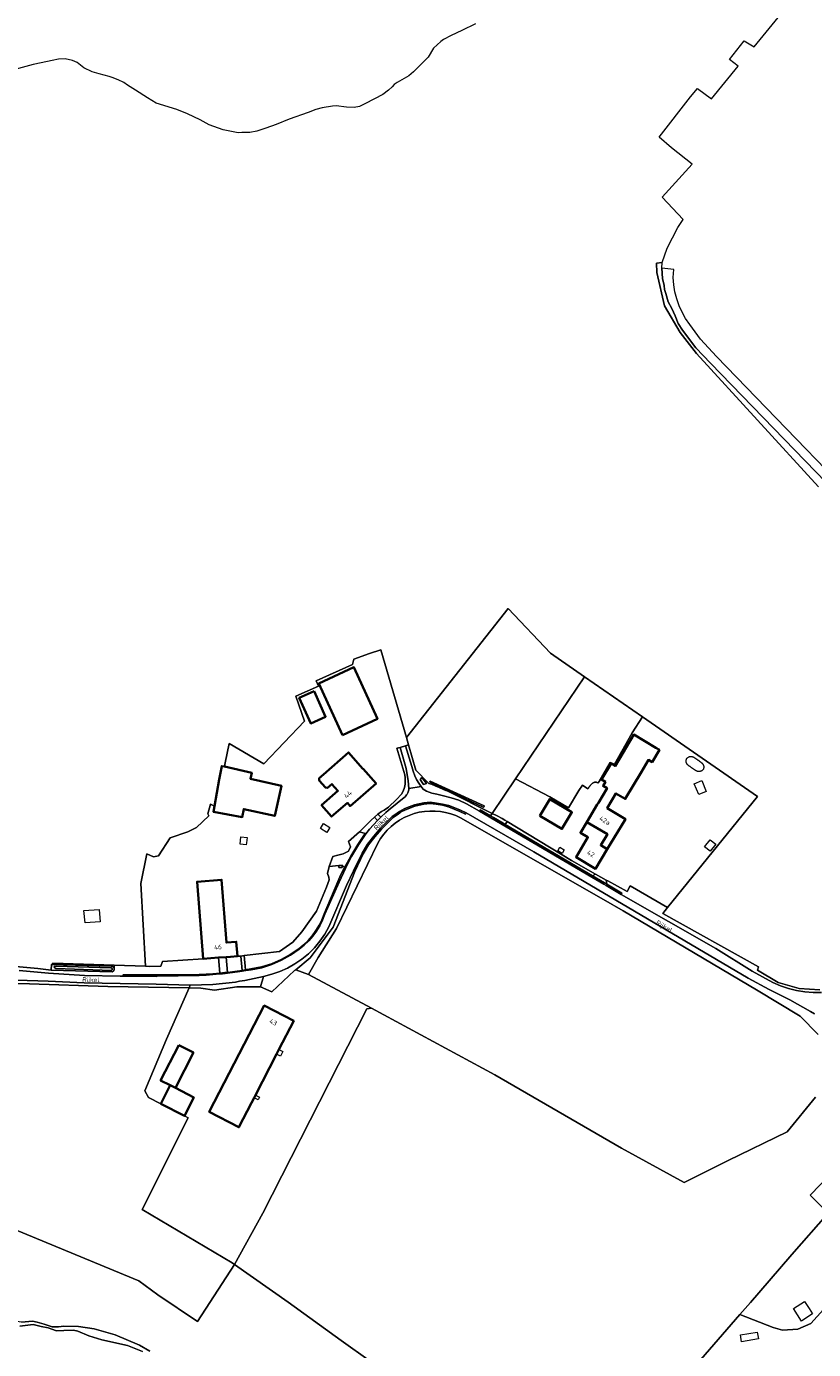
# Model space of a CAD drawing. Extents: x 197309 to 200393, y 360256 to 364259.
# Tile 30 of 39: x 198667 to 198965, y 363231 to 363732. Entities that reach past the tile are written whole.
import ezdxf
from ezdxf.enums import TextEntityAlignment as Align

# ---------------------------------------------------------------- set-up
doc = ezdxf.new("R2010")
doc.units = 0
for name, color, linetype, lineweight in [('B-SB-GR-BOS_LOOF-GV', 252, 'Continuous', 13), ('B-SB-GR-BOUWLAND-GV', 252, 'Continuous', 13), ('B-SB-GR-FRUITTEELT-GV', 252, 'Continuous', 13), ('B-SB-GR-GRAS-GV', 252, 'Continuous', 13), ('B-SB-GR-STRUIK-GV', 252, 'Continuous', 13), ('B-SB-GW-TALUD_KRUIN-G', 252, 'Continuous', 18), ('B-SB-OG-BEBOUWING-G', 10, 'Continuous', 35), ('B-SB-OG-BEBOUWING_HUISNUMMER-T18', 10, 'Continuous', 18), ('B-SB-OG-TERREIN_ERF-GV', 252, 'Continuous', 18), ('B-SB-OG-TOPOGRAFIE-T18', 252, 'Continuous', 18), ('B-SB-OG-WATER-GV', 252, 'Continuous', 18), ('B-SB-OG-WATER_GREPPEL-GV', 252, 'Continuous', 18), ('B-SB-OG-WATER_SLOOT-GV', 252, 'Continuous', 18), ('B-SB-OG-WEG-GV', 252, 'Continuous', 18), ('B-SB-VH-VERHARDING_ASFALT-GV', 252, 'Continuous', 18), ('B-SB-VH-VERHARDING_BETONSTRAATSTEEN-GV', 252, 'Continuous', 18), ('B-SB-VH-VERHARDING_FUNDERING_ZAND-GV', 252, 'Continuous', 18), ('B-SB-VH-VERHARDING_HALFVERHARDING_GRIND-GV', 252, 'Continuous', 18), ('B-SB-VH-VERHARDING_SIERBESTRATING-GV', 252, 'Continuous', 18)]:
    doc.layers.add(name, color=color, linetype=linetype, lineweight=lineweight)
doc.styles.add('NLCS-ISO-M1000-T18', font='NLCS-ISO.ttf', dxfattribs={"height": 1.8})

msp = doc.modelspace()

# ---------------------------------------------------------------- linework, layer by layer
at = {"layer": 'B-SB-GR-BOS_LOOF-GV', "flags": 128}
for points in [[(198966.233, 363326.832), (198955.49, 363313.686), (198933.131, 363302.784), (198916.476, 363294.496), (198892.682, 363307.45), (198844.758, 363335.2), (198797.919, 363360.501), (198796.171, 363360.25), (198756.842, 363282.776), (198746.113, 363263.394), (198766.437, 363249.124), (198786.509, 363234.613), (198808.457, 363218.861)], [(198919.414, 363223.617), (198937.541, 363244.456), (198941.512, 363249.021), (198952.556, 363261.717), (198957.258, 363267.123), (198970.957, 363282.871), (198964.222, 363289.623), (198987.105, 363313.423)]]:
    msp.add_lwpolyline(points, dxfattribs=at)
at = {"layer": 'B-SB-GR-BOUWLAND-GV', "flags": 128}
for points in [[(198967.293, 363558.044), (198921.11, 363608.632), (198914.872, 363616.478), (198908.975, 363626.653), (198906.069, 363639.275), (198905.978, 363642.817), (198908.067, 363643.089), (198910.013, 363648.45), (198914.099, 363656.284), (198916.071, 363659.326), (198908.058, 363667.781), (198919.449, 363680.304), (198911.699, 363686.495), (198906.955, 363690.57), (198918.84, 363705.886), (198921.46, 363708.951), (198926.8, 363705.019), (198936.903, 363717.413), (198933.585, 363719.996), (198939.228, 363727.079), (198942.923, 363724.797), (198966.184, 363753.33)], [(198837.418, 363733.467), (198832.184, 363730.982), (198828.099, 363729.076), (198825.298, 363727.576), (198824.276, 363726.767), (198821.518, 363724.305), (198819.489, 363720.836), (198813.932, 363715.238), (198812.143, 363713.824), (198807.689, 363711.296), (198806.61, 363710.499), (198805.774, 363709.673), (198804.415, 363708.322), (198802.257, 363706.727), (198795.689, 363703.245), (198793.379, 363702.191), (198791.39, 363701.777), (198788.478, 363701.903), (198784.596, 363702.419), (198783.231, 363702.332), (198779.308, 363701.713), (198776.858, 363701.045), (198773.926, 363699.941), (198766.843, 363697.32), (198761.891, 363695.282), (198757.985, 363694.014), (198754.492, 363692.853), (198751.874, 363692.327), (198748.819, 363692.285), (198747.454, 363692.198), (198741.765, 363693.326), (198736.532, 363695.202), (198733.084, 363697.053), (198728.307, 363699.399), (198724.276, 363701.01), (198716.364, 363703.415), (198713.058, 363705.434), (198708.528, 363708.306), (198705.492, 363710.263), (198704.194, 363711.277), (198701.997, 363712.243), (198699.698, 363713.128), (198698.633, 363713.499), (198694.754, 363714.569), (198692.13, 363715.308), (198688.942, 363716.759), (198687.705, 363717.766), (198686.482, 363718.895), (198684.655, 363719.602), (198681.868, 363720.267), (198679.448, 363720.119), (198676.952, 363719.58), (198672.845, 363718.705), (198669.807, 363718.014), (198659.216, 363715.157)], [(198621.293, 363380.034), (198671.53, 363375.53), (198676.665, 363374.957), (198676.792, 363377.109), (198677.195, 363377.605), (198700.492, 363376.815), (198712.377, 363376.412), (198710.572, 363407.681), (198712.815, 363419.013), (198715.374, 363417.885), (198717.269, 363418.28), (198721.718, 363425), (198728.391, 363427.321), (198731.727, 363428.917), (198736.358, 363433.422), (198736.004, 363434.104), (198736.973, 363437.808), (198738.479, 363437.05), (198740.315, 363447.201), (198741.226, 363452.241), (198742.243, 363452.016), (198742.518, 363453.491), (198744.004, 363460.751), (198757.169, 363453.072), (198772.633, 363469.242), (198769.297, 363478.671), (198777.934, 363482.532), (198777.053, 363484.479), (198790.759, 363490.762), (198791.288, 363492.747), (198797.25, 363494.832), (198801.533, 363496.325), (198811.186, 363463.065), (198849.808, 363511.919), (198865.762, 363495.071), (198878.726, 363486.033), (198900.642, 363470.877), (198944.253, 363440.718), (198910.164, 363398.618), (198908.339, 363396.364), (198944.662, 363376.114), (198944.195, 363374.94), (198952.109, 363370.212), (198960.009, 363367.942), (198967.818, 363367.397)], [(198967.18, 363350.542), (198960.424, 363357.466), (198943.785, 363367.408), (198893.369, 363397.448), (198885.908, 363401.737), (198831.703, 363432.606), (198829.877, 363433.454), (198827.985, 363434.142), (198826.041, 363434.665), (198824.06, 363435.019), (198822.055, 363435.202), (198820.042, 363435.211), (198818.035, 363435.048), (198816.05, 363434.712), (198814.102, 363434.208), (198812.203, 363433.538), (198810.37, 363432.707), (198808.614, 363431.721), (198806.95, 363430.589), (198805.389, 363429.318), (198803.943, 363427.917), (198802.623, 363426.397), (198801.438, 363424.769), (198800.398, 363423.046), (198784.738, 363390.676), (198777.748, 363379.714), (198774.127, 363373.228), (198797.919, 363360.501), (198844.758, 363335.2), (198892.682, 363307.45), (198916.476, 363294.496), (198933.131, 363302.784), (198955.49, 363313.686), (198966.233, 363326.832)], [(198969.259, 363246.264), (198964.405, 363240.981), (198959.559, 363238.889), (198953.722, 363238.448), (198950.198, 363239.549), (198937.541, 363244.456), (198919.414, 363223.617), (198917.507, 363225.276), (198895.448, 363199.333), (198895.448, 363196.066), (198895.35, 363189.547), (198899.645, 363183.93), (198890.295, 363173.318), (198879.579, 363162.073), (198889.728, 363146.257), (198903.349, 363128.144), (198917.126, 363109.022), (198935.992, 363078.578), (198944.618, 363064.846), (198955.68, 363048.27), (198973.37, 363022.516)]]:
    msp.add_lwpolyline(points, dxfattribs=at)
for points in [[(198689.021, 363397.493), (198694.858, 363397.884), (198695.168, 363393.255), (198689.467, 363392.873)], [(198944.552, 363235.185), (198938.202, 363234.092), (198937.755, 363236.692), (198944.105, 363237.785)]]:
    msp.add_lwpolyline(points, close=True, dxfattribs=at)
at = {"layer": 'B-SB-GR-FRUITTEELT-GV', "flags": 128}
msp.add_lwpolyline([(198876.526, 363443.004), (198877.977, 363445.039), (198879.989, 363443.622), (198880.079, 363443.769), (198880.169, 363443.915), (198880.259, 363444.061), (198880.352, 363444.205), (198880.445, 363444.348), (198880.542, 363444.49), (198880.64, 363444.63), (198880.773, 363444.807), (198880.848, 363444.901), (198880.957, 363445.032), (198881.071, 363445.16), (198881.189, 363445.283), (198881.313, 363445.402), (198881.442, 363445.516), (198881.577, 363445.624), (198881.768, 363445.759), (198881.867, 363445.821), (198882.022, 363445.908), (198882.181, 363445.985), (198882.345, 363446.048), (198882.511, 363446.097), (198882.678, 363446.128), (198882.87, 363446.14), (198883.013, 363446.13), (198883.179, 363446.102), (198883.344, 363446.058), (198883.509, 363446.004), (198883.737, 363445.934), (198883.837, 363445.875), (198884.193, 363446.37), (198888.369, 363453.59), (198890.001, 363452.956), (198896.722, 363464.844), (198900.642, 363470.877), (198878.726, 363486.033), (198852.539, 363447.378), (198865.577, 363440.637), (198872.656, 363436.39)], close=True, dxfattribs=at)
at = {"layer": 'B-SB-GR-GRAS-GV', "flags": 128}
for points in [[(198811.186, 363463.065), (198812.008, 363460.233), (198814.764, 363450.736), (198819.755, 363445.65), (198820.685, 363445.371), (198822.132, 363444.768), (198823.563, 363444.13), (198824.978, 363443.457), (198825.537, 363443.242), (198826.094, 363443.024), (198826.651, 363442.804), (198843.671, 363434.287), (198852.539, 363447.378), (198878.726, 363486.033), (198865.762, 363495.071), (198849.808, 363511.919)], [(198840.314, 363436.72), (198819.949, 363446.216), (198820.233, 363446.507), (198840.641, 363437.157), (198840.641, 363436.898)], [(198676.792, 363377.109), (198699.398, 363376.42), (198699.411, 363376.419), (198699.495, 363376.413), (198699.592, 363376.398), (198699.687, 363376.374), (198699.779, 363376.342), (198699.868, 363376.302), (198699.953, 363376.254), (198700.034, 363376.199), (198700.11, 363376.137), (198700.179, 363376.069), (198700.243, 363375.994), (198700.299, 363375.915), (198700.349, 363375.83), (198700.39, 363375.742), (198700.424, 363375.65), (198700.45, 363375.556), (198700.492, 363376.815), (198677.195, 363377.605)]]:
    msp.add_lwpolyline(points, close=True, dxfattribs=at)
for points in [[(198660.04, 363277.801), (198709.844, 363257.204), (198717.019, 363251.906), (198732.083, 363241.838), (198746.113, 363263.394), (198745.145, 363263.973), (198711.059, 363284.2), (198728.547, 363318.939), (198727.104, 363319.68), (198718.143, 363324.281), (198713.487, 363326.618), (198712.043, 363329.142), (198720.289, 363348.7), (198728.926, 363368.17), (198698.105, 363368.684), (198668.399, 363369.753), (198661.373, 363369.845)], [(198808.457, 363218.861), (198786.509, 363234.613), (198766.437, 363249.124), (198746.113, 363263.394), (198732.083, 363241.838), (198717.019, 363251.906), (198709.844, 363257.204), (198660.04, 363277.801)], [(198665.339, 363241.541), (198669.531, 363241.843), (198671.311, 363241.51), (198674.018, 363240.747), (198677.022, 363239.755), (198679.36, 363239.749), (198681.399, 363239.971), (198686.915, 363239.928), (198692.937, 363239.038), (198700.819, 363236.767), (198710.032, 363232.872), (198713.952, 363230.538)]]:
    msp.add_lwpolyline(points, dxfattribs=at)
at = {"layer": 'B-SB-GR-STRUIK-GV', "flags": 128}
for points in [[(198664.779, 363240.061), (198669.802, 363240.642), (198672.772, 363239.9), (198675.478, 363239.362), (198678.574, 363238.202), (198681.357, 363238.346), (198685.064, 363238.5), (198686.695, 363238.142), (198690.876, 363236.397), (198695.831, 363234.853), (198705.552, 363232.651), (198711.174, 363230.397)], [(198713.952, 363230.538), (198710.032, 363232.872), (198700.819, 363236.767), (198692.937, 363239.038), (198686.915, 363239.928), (198681.399, 363239.971), (198679.36, 363239.749), (198677.022, 363239.755), (198674.018, 363240.747), (198671.311, 363241.51), (198669.531, 363241.843), (198665.339, 363241.541)]]:
    msp.add_lwpolyline(points, dxfattribs=at)
at = {"layer": 'B-SB-GW-TALUD_KRUIN-G', "flags": 128}
msp.add_lwpolyline([(198713.952, 363230.538), (198710.032, 363232.872), (198700.819, 363236.767), (198692.937, 363239.038), (198686.915, 363239.928), (198681.399, 363239.971), (198679.36, 363239.749), (198677.022, 363239.755), (198674.018, 363240.747), (198671.311, 363241.51), (198669.531, 363241.843), (198665.339, 363241.541), (198662.646, 363241.847), (198659.954, 363242.738), (198656.113, 363245.514), (198653.227, 363248.116), (198652.251, 363248.917), (198651.32, 363249.309), (198649.777, 363249.291)], dxfattribs=at)
at = {"layer": 'B-SB-OG-BEBOUWING-G', "flags": 128}
for points in [[(198786.954, 363463.925), (198800.234, 363470.104), (198791.295, 363489.693), (198778.009, 363483.512)], [(198776.222, 363480.624), (198770.587, 363478.088), (198774.949, 363468.395), (198780.584, 363470.931)], [(198879.504, 363430.953), (198887.343, 363426.383), (198884.843, 363422.262), (198887.315, 363420.719), (198894.202, 363432.164), (198887.303, 363436.308), (198890.609, 363441.858), (198894.112, 363439.78), (198900.283, 363450.048), (198902.888, 363454.572), (198904.281, 363453.735), (198907.067, 363458.371), (198905.758, 363459.158), (198897.334, 363464.156), (198890.27, 363452.249), (198888.735, 363453.16), (198885.144, 363447.106), (198886.627, 363446.226), (198885.747, 363444.742), (198887.231, 363443.862), (198883.936, 363438.33), (198883.524, 363437.644)], [(198779.784, 363449.017), (198778.171, 363447.602), (198778.171, 363446.744), (198780.49, 363444.099), (198781.341, 363443.987), (198782.955, 363445.402), (198785.234, 363442.803), (198779.073, 363437.415), (198782.874, 363433.069), (198788.854, 363438.26), (198789.89, 363437.066), (198799.723, 363445.596), (198794.788, 363451.206), (198794.705, 363451.134), (198789.251, 363457.388)], [(198742.243, 363452.016), (198741.226, 363452.241), (198740.315, 363447.201), (198738.479, 363437.05), (198738.094, 363434.919), (198749.027, 363432.931), (198749.578, 363435.962), (198761.32, 363433.36), (198763.857, 363444.805), (198752.12, 363447.405), (198752.631, 363449.714)], [(198861.748, 363433.423), (198870.138, 363428.427), (198873.907, 363434.757), (198865.518, 363439.753)], [(198879.504, 363430.953), (198877.098, 363426.948), (198879.945, 363425.238), (198875.494, 363417.668), (198882.869, 363413.331), (198887.315, 363420.719), (198884.843, 363422.262), (198887.343, 363426.383)], [(198742.867, 363379.879), (198744.561, 363380.01), (198747.167, 363380.211), (198746.746, 363385.654), (198743.016, 363385.366), (198741.178, 363409.142), (198731.92, 363408.427), (198734.177, 363379.207), (198739.951, 363379.653)], [(198762.037, 363343.096), (198762.928, 363344.822), (198768.519, 363355.657), (198757.314, 363361.49), (198736.515, 363321.163), (198747.745, 363315.397), (198752.525, 363324.661), (198753.481, 363326.514), (198754.029, 363327.576)], [(198724.985, 363346.491), (198718.091, 363333.157), (198721.732, 363331.274), (198723.675, 363330.277), (198730.508, 363343.674)], [(198718.143, 363324.281), (198727.104, 363319.68), (198730.658, 363326.691), (198723.675, 363330.277), (198721.732, 363331.274)]]:
    msp.add_lwpolyline(points, close=True, dxfattribs=at)
at = {"layer": 'B-SB-OG-TERREIN_ERF-GV', "flags": 128}
for points in [[(198812.008, 363460.233), (198811.186, 363463.065), (198801.533, 363496.325), (198797.25, 363494.832), (198791.288, 363492.747), (198790.759, 363490.762), (198777.053, 363484.479), (198777.934, 363482.532), (198769.297, 363478.671), (198772.633, 363469.242), (198757.169, 363453.072), (198744.004, 363460.751), (198742.518, 363453.491), (198742.243, 363452.016), (198752.631, 363449.714), (198752.12, 363447.405), (198763.857, 363444.805), (198761.32, 363433.36), (198749.578, 363435.962), (198749.027, 363432.931), (198738.094, 363434.919), (198738.479, 363437.05), (198736.973, 363437.808), (198736.004, 363434.104), (198736.358, 363433.422), (198731.727, 363428.917), (198728.391, 363427.321), (198721.718, 363425), (198717.269, 363418.28), (198715.374, 363417.885), (198712.815, 363419.013), (198710.572, 363407.681), (198712.377, 363376.412), (198714.048, 363376.355), (198718.126, 363376.455), (198718.757, 363378.127), (198734.177, 363379.207), (198731.92, 363408.427), (198741.178, 363409.142), (198743.016, 363385.366), (198746.746, 363385.654), (198747.167, 363380.211), (198748.488, 363380.252), (198749.776, 363380.401), (198763.081, 363381.933), (198768.174, 363385.507), (198771.606, 363389.415), (198777.174, 363397.3), (198780.965, 363406.309), (198781.939, 363409.181), (198781.87, 363410.156), (198781.31, 363411.474), (198781.933, 363414.202), (198783.301, 363417.919), (198785.232, 363418.426), (198787.301, 363418.989), (198789.275, 363420.026), (198789.994, 363421.605), (198789.252, 363423.655), (198793.394, 363427.36), (198797.837, 363431.721), (198799.062, 363432.816), (198800.34, 363434.062), (198801.787, 363435.053), (198802.813, 363435.574), (198804.371, 363436.696), (198807.51, 363439.605), (198809.357, 363441.618), (198809.918, 363442.706), (198810.493, 363444.171), (198810.682, 363445.352), (198810.766, 363446.545), (198810.743, 363447.74), (198810.614, 363448.929), (198807.584, 363458.99), (198808.796, 363459.331), (198810.871, 363459.914)], [(198791.295, 363489.693), (198800.234, 363470.104), (198786.954, 363463.925), (198778.009, 363483.512)], [(198776.222, 363480.624), (198780.584, 363470.931), (198774.949, 363468.395), (198770.587, 363478.088)], [(198849.344, 363431.259), (198873.794, 363416.518), (198882.837, 363411.262), (198886.936, 363409.024), (198887.522, 363408.704), (198894.811, 363404.724), (198895.976, 363406.885), (198910.164, 363398.618), (198944.253, 363440.718), (198900.642, 363470.877), (198896.722, 363464.844), (198890.001, 363452.956), (198888.369, 363453.59), (198884.193, 363446.37), (198883.837, 363445.875), (198883.737, 363445.934), (198883.509, 363446.004), (198883.344, 363446.058), (198883.179, 363446.102), (198883.013, 363446.13), (198882.87, 363446.14), (198882.678, 363446.128), (198882.511, 363446.097), (198882.345, 363446.048), (198882.181, 363445.985), (198882.022, 363445.908), (198881.867, 363445.821), (198881.768, 363445.759), (198881.577, 363445.624), (198881.442, 363445.516), (198881.313, 363445.402), (198881.189, 363445.283), (198881.071, 363445.16), (198880.957, 363445.032), (198880.848, 363444.901), (198880.773, 363444.807), (198880.64, 363444.63), (198880.542, 363444.49), (198880.445, 363444.348), (198880.352, 363444.205), (198880.259, 363444.061), (198880.169, 363443.915), (198880.079, 363443.769), (198879.989, 363443.622), (198877.977, 363445.039), (198876.526, 363443.004), (198872.656, 363436.39), (198865.577, 363440.637), (198852.539, 363447.378), (198843.671, 363434.287), (198845.548, 363433.348), (198847.496, 363432.373), (198848.526, 363431.752)], [(198887.315, 363420.719), (198882.869, 363413.331), (198875.494, 363417.668), (198879.945, 363425.238), (198877.098, 363426.948), (198879.504, 363430.953), (198883.524, 363437.644), (198883.936, 363438.33), (198887.231, 363443.862), (198885.747, 363444.742), (198886.627, 363446.226), (198885.144, 363447.106), (198888.735, 363453.16), (198890.27, 363452.249), (198897.334, 363464.156), (198905.758, 363459.158), (198907.067, 363458.371), (198904.281, 363453.735), (198902.888, 363454.572), (198900.283, 363450.048), (198894.112, 363439.78), (198890.609, 363441.858), (198887.303, 363436.308), (198894.202, 363432.164)], [(198782.955, 363445.402), (198781.341, 363443.987), (198780.49, 363444.099), (198778.171, 363446.744), (198778.171, 363447.602), (198779.784, 363449.017), (198789.251, 363457.388), (198794.705, 363451.134), (198794.788, 363451.206), (198799.723, 363445.596), (198789.89, 363437.066), (198788.854, 363438.26), (198782.874, 363433.069), (198779.073, 363437.415), (198785.234, 363442.803)], [(198923.445, 363453.103), (198923.504, 363453.024), (198923.545, 363452.964), (198923.609, 363452.856), (198923.654, 363452.768), (198923.694, 363452.678), (198923.73, 363452.585), (198923.789, 363452.395), (198923.811, 363452.298), (198923.829, 363452.201), (198923.841, 363452.103), (198923.848, 363452.013), (198923.85, 363451.906), (198923.848, 363451.807), (198923.84, 363451.709), (198923.828, 363451.61), (198923.812, 363451.512), (198923.769, 363451.316), (198923.74, 363451.22), (198923.705, 363451.126), (198923.665, 363451.036), (198923.616, 363450.95), (198923.496, 363450.795), (198923.426, 363450.724), (198923.35, 363450.657), (198923.275, 363450.595), (198923.196, 363450.535), (198923.115, 363450.478), (198923.001, 363450.409), (198922.944, 363450.378), (198922.856, 363450.335), (198922.764, 363450.296), (198922.671, 363450.262), (198922.608, 363450.241), (198922.481, 363450.207), (198922.384, 363450.187), (198922.286, 363450.172), (198922.187, 363450.161), (198922.082, 363450.155), (198921.989, 363450.154), (198921.89, 363450.158), (198921.791, 363450.167), (198921.693, 363450.181), (198921.578, 363450.205), (198921.5, 363450.225), (198921.405, 363450.254), (198921.312, 363450.287), (198921.22, 363450.325), (198921.1, 363450.38), (198921.042, 363450.41), (198920.955, 363450.456), (198920.869, 363450.505), (198920.784, 363450.556), (198920.7, 363450.608), (198920.617, 363450.661), (198920.534, 363450.716), (198920.451, 363450.77), (198920.345, 363450.841), (198920.286, 363450.88), (198920.204, 363450.935), (198920.121, 363450.989), (198920.038, 363451.043), (198919.955, 363451.098), (198919.873, 363451.152), (198919.79, 363451.206), (198919.708, 363451.261), (198919.626, 363451.316), (198919.544, 363451.372), (198919.463, 363451.427), (198919.382, 363451.484), (198919.301, 363451.541), (198919.246, 363451.581), (198919.142, 363451.657), (198919.062, 363451.716), (198918.984, 363451.775), (198918.905, 363451.835), (198918.826, 363451.894), (198918.747, 363451.954), (198918.668, 363452.014), (198918.589, 363452.073), (198918.509, 363452.131), (198918.448, 363452.175), (198918.347, 363452.246), (198918.266, 363452.303), (198918.185, 363452.361), (198918.105, 363452.419), (198918.026, 363452.479), (198917.949, 363452.54), (198917.874, 363452.604), (198917.792, 363452.681), (198917.732, 363452.742), (198917.671, 363452.807), (198917.613, 363452.884), (198917.555, 363452.964), (198917.498, 363453.046), (198917.444, 363453.129), (198917.394, 363453.214), (198917.346, 363453.307), (198917.309, 363453.391), (198917.275, 363453.484), (198917.245, 363453.579), (198917.221, 363453.675), (198917.186, 363453.87), (198917.175, 363453.969), (198917.168, 363454.095), (198917.169, 363454.166), (198917.173, 363454.265), (198917.182, 363454.364), (198917.196, 363454.462), (198917.209, 363454.536), (198917.237, 363454.656), (198917.265, 363454.751), (198917.309, 363454.869), (198917.338, 363454.934), (198917.385, 363455.023), (198917.437, 363455.107), (198917.495, 363455.188), (198917.558, 363455.265), (198917.608, 363455.318), (198917.699, 363455.403), (198917.777, 363455.465), (198917.857, 363455.523), (198918.026, 363455.627), (198918.114, 363455.673), (198918.204, 363455.714), (198918.296, 363455.751), (198918.389, 363455.784), (198918.484, 363455.811), (198918.58, 363455.834), (198918.654, 363455.848), (198918.776, 363455.866), (198918.875, 363455.874), (198918.974, 363455.878), (198919.073, 363455.876), (198919.216, 363455.865), (198919.369, 363455.842), (198919.466, 363455.821), (198919.562, 363455.795), (198919.656, 363455.764), (198919.749, 363455.73), (198919.84, 363455.691), (198919.929, 363455.648), (198920.016, 363455.601), (198920.102, 363455.552), (198920.186, 363455.501), (198920.27, 363455.448), (198920.353, 363455.394), (198920.436, 363455.34), (198920.603, 363455.232), (198920.686, 363455.179), (198920.77, 363455.127), (198920.854, 363455.074), (198920.938, 363455.022), (198921.022, 363454.969), (198921.105, 363454.917), (198921.188, 363454.863), (198921.271, 363454.809), (198921.353, 363454.755), (198921.435, 363454.699), (198921.512, 363454.646), (198921.596, 363454.586), (198921.676, 363454.527), (198921.755, 363454.468), (198921.834, 363454.409), (198921.913, 363454.349), (198921.992, 363454.289), (198922.071, 363454.23), (198922.174, 363454.153), (198922.23, 363454.112), (198922.31, 363454.054), (198922.39, 363453.997), (198922.47, 363453.94), (198922.551, 363453.882), (198922.631, 363453.824), (198922.711, 363453.766), (198922.79, 363453.707), (198922.869, 363453.647), (198922.946, 363453.586), (198923.046, 363453.504), (198923.099, 363453.458), (198923.173, 363453.392), (198923.245, 363453.323), (198923.315, 363453.252), (198923.382, 363453.179)], [(198920.231, 363445.562), (198923.129, 363446.769), (198924.835, 363442.625), (198921.932, 363441.43)], [(198861.748, 363433.423), (198865.518, 363439.753), (198873.907, 363434.757), (198870.138, 363428.427)], [(198779.775, 363430.456), (198782.243, 363428.946), (198781.063, 363427.056), (198778.595, 363428.566)], [(198750.823, 363425.214), (198750.595, 363423.13), (198750.518, 363422.424), (198748.167, 363422.681), (198748.472, 363425.47)], [(198926.256, 363424.315), (198928.428, 363422.597), (198926.343, 363419.961), (198924.171, 363421.678)], [(198870.237, 363419.148), (198868.569, 363420.137), (198869.373, 363421.492), (198871.033, 363420.489)], [(198728.926, 363368.17), (198720.289, 363348.7), (198712.043, 363329.142), (198713.487, 363326.618), (198718.143, 363324.281), (198721.732, 363331.274), (198718.091, 363333.157), (198724.985, 363346.491), (198730.508, 363343.674), (198723.675, 363330.277), (198730.658, 363326.691), (198727.104, 363319.68), (198728.547, 363318.939), (198711.059, 363284.2), (198745.145, 363263.973), (198746.113, 363263.394), (198756.842, 363282.776), (198796.171, 363360.25), (198797.919, 363360.501), (198774.127, 363373.228), (198769.308, 363375.036), (198768.84, 363374.814), (198760.174, 363366.723), (198755.945, 363368.61), (198746.91, 363368.547), (198738.533, 363367.387), (198733.369, 363368.096)], [(198762.928, 363344.822), (198764.419, 363344.054), (198763.535, 363342.323), (198762.037, 363343.096), (198754.029, 363327.576), (198755.539, 363326.796), (198754.989, 363325.736), (198753.481, 363326.514), (198752.525, 363324.661), (198747.745, 363315.397), (198736.515, 363321.163), (198757.314, 363361.49), (198768.519, 363355.657)], [(198959.35, 363244.322), (198957.828, 363246.677), (198962.025, 363249.387), (198963.737, 363246.735), (198965.066, 363244.676), (198962.969, 363243.322), (198960.871, 363241.967)]]:
    msp.add_lwpolyline(points, close=True, dxfattribs=at)
msp.add_lwpolyline([(198987.105, 363313.423), (198964.222, 363289.623), (198970.957, 363282.871), (198957.258, 363267.123), (198952.556, 363261.717), (198941.512, 363249.021), (198937.541, 363244.456), (198950.198, 363239.549), (198953.722, 363238.448), (198959.559, 363238.889), (198964.405, 363240.981), (198969.259, 363246.264)], dxfattribs=at)
at = {"layer": 'B-SB-OG-WATER-GV', "flags": 128}
msp.add_lwpolyline([(198699.543, 363375.709), (198699.504, 363375.736), (198699.462, 363375.76), (198699.419, 363375.78), (198699.374, 363375.796), (198699.327, 363375.807), (198699.305, 363375.813), (198699.26, 363375.817), (198699.185, 363375.818), (198678.531, 363376.421), (198677.748, 363376.294), (198677.747, 363376.154), (198677.968, 363375.732), (198678.431, 363375.483), (198699.459, 363374.794), (198699.501, 363374.817), (198699.54, 363374.844), (198699.577, 363374.874), (198699.611, 363374.908), (198699.642, 363374.944), (198699.67, 363374.983), (198699.694, 363375.024), (198699.715, 363375.067), (198699.732, 363375.112), (198699.744, 363375.158), (198699.753, 363375.205), (198699.757, 363375.252), (198699.757, 363375.3), (198699.753, 363375.347), (198699.745, 363375.394), (198699.733, 363375.441), (198699.716, 363375.485), (198699.696, 363375.529), (198699.672, 363375.57), (198699.645, 363375.609), (198699.614, 363375.645), (198699.58, 363375.679)], close=True, dxfattribs=at)
msp.add_lwpolyline([(198711.174, 363230.397), (198705.552, 363232.651), (198695.831, 363234.853), (198690.876, 363236.397), (198686.695, 363238.142), (198685.064, 363238.5), (198681.357, 363238.346), (198678.574, 363238.202), (198675.478, 363239.362), (198672.772, 363239.9), (198669.802, 363240.642), (198664.779, 363240.061)], dxfattribs=at)
at = {"layer": 'B-SB-OG-WATER_GREPPEL-GV', "flags": 128}
msp.add_lwpolyline([(198840.314, 363436.72), (198840.641, 363436.898), (198840.641, 363437.157), (198820.233, 363446.507), (198819.949, 363446.216)], close=True, dxfattribs=at)
at = {"layer": 'B-SB-OG-WATER_SLOOT-GV', "flags": 128}
for points in [[(198676.792, 363377.109), (198676.665, 363374.957), (198699.684, 363374.255), (198699.776, 363374.287), (198699.866, 363374.327), (198699.951, 363374.374), (198700.032, 363374.429), (198700.108, 363374.491), (198700.177, 363374.559), (198700.241, 363374.633), (198700.298, 363374.713), (198700.347, 363374.797), (198700.389, 363374.885), (198700.423, 363374.977), (198700.449, 363375.071), (198700.466, 363375.167), (198700.475, 363375.265), (198700.475, 363375.362), (198700.467, 363375.46), (198700.45, 363375.556), (198700.424, 363375.65), (198700.39, 363375.742), (198700.349, 363375.83), (198700.299, 363375.915), (198700.243, 363375.994), (198700.179, 363376.069), (198700.11, 363376.137), (198700.034, 363376.199), (198699.953, 363376.254), (198699.868, 363376.302), (198699.779, 363376.342), (198699.687, 363376.374), (198699.592, 363376.398), (198699.495, 363376.413), (198699.411, 363376.419), (198699.398, 363376.42)], [(198699.543, 363375.709), (198699.58, 363375.679), (198699.614, 363375.645), (198699.645, 363375.609), (198699.672, 363375.57), (198699.696, 363375.529), (198699.716, 363375.485), (198699.733, 363375.441), (198699.745, 363375.394), (198699.753, 363375.347), (198699.757, 363375.3), (198699.757, 363375.252), (198699.753, 363375.205), (198699.744, 363375.158), (198699.732, 363375.112), (198699.715, 363375.067), (198699.694, 363375.024), (198699.67, 363374.983), (198699.642, 363374.944), (198699.611, 363374.908), (198699.577, 363374.874), (198699.54, 363374.844), (198699.501, 363374.817), (198699.459, 363374.794), (198678.431, 363375.483), (198677.968, 363375.732), (198677.747, 363376.154), (198677.748, 363376.294), (198678.531, 363376.421), (198699.185, 363375.818), (198699.26, 363375.817), (198699.305, 363375.813), (198699.327, 363375.807), (198699.374, 363375.796), (198699.419, 363375.78), (198699.462, 363375.76), (198699.504, 363375.736)]]:
    msp.add_lwpolyline(points, close=True, dxfattribs=at)
at = {"layer": 'B-SB-OG-WEG-GV', "flags": 128}
for points in [[(198998.114, 363530.837), (198926.385, 363604.849), (198920.842, 363610.67), (198915.787, 363617.37), (198914.106, 363619.89), (198912.981, 363622.825), (198911.741, 363625.566), (198910.373, 363628.162), (198909.507, 363631.319), (198908.996, 363632.803), (198908.915, 363634.287), (198908.252, 363636.938), (198907.93, 363640.842), (198908.067, 363643.089), (198905.978, 363642.817), (198906.069, 363639.275), (198908.975, 363626.653), (198914.872, 363616.478), (198921.11, 363608.632), (198967.293, 363558.044)], [(198965.838, 363358.346), (198964.324, 363359.262), (198956.442, 363363.659), (198948.615, 363367.566), (198940.656, 363371.829), (198859.457, 363419.755), (198833.82, 363434.523), (198833.562, 363434.013), (198831.483, 363435.075), (198829.324, 363435.965), (198827.101, 363436.773), (198824.827, 363437.368), (198822.517, 363437.751), (198820.187, 363438.068), (198817.853, 363437.805), (198814.382, 363437.088), (198811.468, 363435.925), (198810.578, 363435.552), (198809.728, 363435.094), (198808.894, 363434.598), (198808.044, 363434.025), (198806.188, 363432.699), (198804.502, 363431.073), (198801.743, 363428.35), (198799.247, 363425.413), (198796.873, 363422.404), (198794.818, 363418.963), (198791.617, 363412.305), (198783.426, 363391.253), (198774.797, 363379.571), (198769.308, 363375.036), (198774.127, 363373.228), (198777.748, 363379.714), (198784.738, 363390.676), (198800.398, 363423.046), (198801.438, 363424.769), (198802.623, 363426.397), (198803.943, 363427.917), (198805.389, 363429.318), (198806.95, 363430.589), (198808.614, 363431.721), (198810.37, 363432.707), (198812.203, 363433.538), (198814.102, 363434.208), (198816.05, 363434.712), (198818.035, 363435.048), (198820.042, 363435.211), (198822.055, 363435.202), (198824.06, 363435.019), (198826.041, 363434.665), (198827.985, 363434.142), (198829.877, 363433.454), (198831.703, 363432.606), (198885.908, 363401.737), (198893.369, 363397.448), (198943.785, 363367.408), (198960.424, 363357.466), (198967.18, 363350.542)], [(198967.818, 363367.397), (198960.009, 363367.942), (198952.109, 363370.212), (198944.195, 363374.94), (198944.662, 363376.114), (198908.339, 363396.364), (198910.164, 363398.618), (198895.976, 363406.885), (198894.811, 363404.724), (198887.522, 363408.704), (198886.936, 363409.024), (198887.154, 363407.457), (198892.807, 363404.133), (198892.522, 363403.593), (198928.436, 363383.131), (198942.148, 363374.49), (198950.054, 363370.255), (198952.941, 363368.974), (198955.927, 363367.942), (198958.989, 363367.166), (198962.106, 363366.652), (198965.255, 363366.404), (198968.414, 363366.423)], [(198664.494, 363374.834), (198675.62, 363373.724), (198689.198, 363372.936), (198702.78, 363372.66), (198703.601, 363372.653), (198703.941, 363373.15), (198716.674, 363373.096), (198732.676, 363373.233), (198735.288, 363373.363), (198737.898, 363373.539), (198740.504, 363373.762), (198739.951, 363379.653), (198734.177, 363379.207), (198718.757, 363378.127), (198718.126, 363376.455), (198714.048, 363376.355), (198712.377, 363376.412), (198700.492, 363376.815), (198700.45, 363375.556), (198700.467, 363375.46), (198700.475, 363375.362), (198700.475, 363375.265), (198700.466, 363375.167), (198700.449, 363375.071), (198700.423, 363374.977), (198700.389, 363374.885), (198700.347, 363374.797), (198700.298, 363374.713), (198700.241, 363374.633), (198700.177, 363374.559), (198700.108, 363374.491), (198700.032, 363374.429), (198699.951, 363374.374), (198699.866, 363374.327), (198699.776, 363374.287), (198699.684, 363374.255), (198676.665, 363374.957), (198671.53, 363375.53), (198621.293, 363380.034)], [(198661.373, 363369.845), (198668.399, 363369.753), (198698.105, 363368.684), (198728.926, 363368.17), (198729.27, 363369.241), (198720.659, 363369.528), (198716.357, 363369.594), (198702.735, 363369.858), (198689.115, 363370.132), (198675.5, 363370.785), (198663.652, 363371.13)]]:
    msp.add_lwpolyline(points, dxfattribs=at)
for points in [[(198843.671, 363434.287), (198826.651, 363442.804), (198826.094, 363443.024), (198825.537, 363443.242), (198824.978, 363443.457), (198823.563, 363444.13), (198822.132, 363444.768), (198820.685, 363445.371), (198819.755, 363445.65), (198814.764, 363450.736), (198812.008, 363460.233), (198810.871, 363459.914), (198812.727, 363453.775), (198813.239, 363452.015), (198813.801, 363450.27), (198814.411, 363448.541), (198815.07, 363447.126), (198815.86, 363445.78), (198816.775, 363444.516), (198817.567, 363443.515), (198818.798, 363442.671), (198820.81, 363442.015), (198822.766, 363441.634), (198825.241, 363440.988), (198828.212, 363440.255), (198831.081, 363439.313), (198834.004, 363437.936), (198838.858, 363435.187), (198839.187, 363435.661), (198843.072, 363433.376)], [(198816.39, 363447.123), (198817.092, 363447.93), (198818.831, 363445.596), (198817.672, 363445.262)], [(198849.344, 363431.259), (198848.671, 363430.084), (198881.746, 363410.637), (198882.837, 363411.262), (198873.794, 363416.518)], [(198781.933, 363414.202), (198781.31, 363411.474), (198781.87, 363410.156), (198781.939, 363409.181), (198780.965, 363406.309), (198777.174, 363397.3), (198771.606, 363389.415), (198768.174, 363385.507), (198763.081, 363381.933), (198749.776, 363380.401), (198750.258, 363375.014), (198752.282, 363375.358), (198754.301, 363375.731), (198756.314, 363376.131), (198760.07, 363377.363), (198763.697, 363378.934), (198767.164, 363380.832), (198770.443, 363383.04), (198772.266, 363384.539), (198773.956, 363386.187), (198775.501, 363387.971), (198776.889, 363389.879), (198778.112, 363391.898), (198779.16, 363394.012), (198780.026, 363396.208), (198785.232, 363408.483), (198786.318, 363411.106), (198787.712, 363413.811), (198786.865, 363414.652), (198786.865, 363413.811), (198785.6, 363413.773), (198785.6, 363414.537)], [(198757.079, 363372.563), (198755.945, 363368.61), (198760.174, 363366.723), (198768.84, 363374.814), (198769.308, 363375.036), (198774.797, 363379.571), (198783.426, 363391.253), (198791.617, 363412.305), (198791.149, 363412.513), (198788.457, 363407.049), (198781.829, 363391.341), (198780.253, 363388.539), (198778.428, 363385.891), (198776.371, 363383.42), (198774.098, 363381.146), (198771.627, 363379.088), (198768.98, 363377.263), (198766.178, 363375.686), (198763.244, 363374.37), (198760.202, 363373.326)], [(198743.441, 363374.069), (198745.292, 363374.293), (198747.14, 363374.541), (198748.985, 363374.813), (198748.488, 363380.252), (198747.167, 363380.211), (198744.561, 363380.01), (198742.867, 363379.879)], [(198755.945, 363368.61), (198757.079, 363372.563), (198753.564, 363371.729), (198750.024, 363371.013), (198748.023, 363370.679), (198746.461, 363370.418), (198737.889, 363369.484), (198729.27, 363369.241), (198728.926, 363368.17), (198733.369, 363368.096), (198738.533, 363367.387), (198746.91, 363368.547)]]:
    msp.add_lwpolyline(points, close=True, dxfattribs=at)
at = {"layer": 'B-SB-VH-VERHARDING_ASFALT-GV', "flags": 128}
for points in [[(199000.267, 363533.432), (198928.696, 363607.371), (198922.591, 363614.034), (198918.552, 363619.516), (198917.003, 363621.785), (198915.658, 363624.179), (198914.526, 363626.682), (198913.616, 363629.274), (198912.936, 363631.935), (198912.49, 363634.645), (198912.281, 363637.384), (198912.523, 363640.413), (198907.93, 363640.842), (198908.252, 363636.938), (198908.915, 363634.287), (198908.996, 363632.803), (198909.507, 363631.319), (198910.373, 363628.162), (198911.741, 363625.566), (198912.981, 363622.825), (198914.106, 363619.89), (198915.787, 363617.37), (198920.842, 363610.67), (198926.385, 363604.849), (198998.114, 363530.837)], [(198968.414, 363366.423), (198965.255, 363366.404), (198962.106, 363366.652), (198958.989, 363367.166), (198955.927, 363367.942), (198952.941, 363368.974), (198950.054, 363370.255), (198942.148, 363374.49), (198928.436, 363383.131), (198892.522, 363403.593), (198886.901, 363407.026), (198886.057, 363407.522), (198881.493, 363410.206), (198838.858, 363435.187), (198834.004, 363437.936), (198831.081, 363439.313), (198828.212, 363440.255), (198825.241, 363440.988), (198822.766, 363441.634), (198820.81, 363442.015), (198818.798, 363442.671), (198817.567, 363443.515), (198816.775, 363444.516), (198812.166, 363443.714), (198812.11, 363443.282), (198812.017, 363442.856), (198811.885, 363442.441), (198811.718, 363442.039), (198811.515, 363441.653), (198811.279, 363441.287), (198811.012, 363440.943), (198810.715, 363440.624), (198810.391, 363440.333), (198805.064, 363436.084), (198804.231, 363435.36), (198803.409, 363434.623), (198801.559, 363432.873), (198801.018, 363432.342), (198800.245, 363431.558), (198798.729, 363429.95), (198797.264, 363428.295), (198795.85, 363426.597), (198793.017, 363422.354), (198790.432, 363417.957), (198788.103, 363413.418), (198785.689, 363408.286), (198780.304, 363396.094), (198779.434, 363393.89), (198778.375, 363391.753), (198777.139, 363389.713), (198775.736, 363387.784), (198774.174, 363385.981), (198772.466, 363384.315), (198770.622, 363382.799), (198767.32, 363380.575), (198763.829, 363378.664), (198760.177, 363377.082), (198756.39, 363375.84), (198754.357, 363375.436), (198752.334, 363375.063), (198750.305, 363374.718), (198749.032, 363374.517), (198747.182, 363374.244), (198745.33, 363373.995), (198743.474, 363373.771), (198742.495, 363373.662), (198741.514, 363373.56), (198740.53, 363373.463), (198737.921, 363373.24), (198735.306, 363373.064), (198732.685, 363372.933), (198716.749, 363372.584), (198716.365, 363372.544), (198703.937, 363372.65), (198703.601, 363372.653), (198702.78, 363372.66), (198689.198, 363372.936), (198675.62, 363373.724), (198664.494, 363374.834)], [(198663.652, 363371.13), (198675.5, 363370.785), (198689.115, 363370.132), (198702.735, 363369.858), (198716.357, 363369.594), (198720.659, 363369.528), (198729.27, 363369.241), (198737.889, 363369.484), (198746.461, 363370.418), (198748.023, 363370.679), (198750.024, 363371.013), (198753.564, 363371.729), (198757.079, 363372.563), (198760.202, 363373.326), (198763.244, 363374.37), (198766.178, 363375.686), (198768.98, 363377.263), (198771.627, 363379.088), (198774.098, 363381.146), (198776.371, 363383.42), (198778.428, 363385.891), (198780.253, 363388.539), (198781.829, 363391.341), (198788.457, 363407.049), (198791.149, 363412.513), (198794.378, 363419.2), (198796.461, 363422.688), (198798.86, 363425.73), (198801.376, 363428.691), (198804.153, 363431.431), (198805.867, 363433.085), (198807.759, 363434.435), (198808.626, 363435.021), (198809.482, 363435.529), (198810.362, 363436.004), (198811.279, 363436.388), (198814.238, 363437.568), (198817.774, 363438.299), (198820.193, 363438.571), (198822.592, 363438.245), (198824.931, 363437.857), (198827.25, 363437.25), (198829.505, 363436.431), (198831.692, 363435.53), (198833.82, 363434.523), (198859.457, 363419.755), (198940.656, 363371.829), (198948.615, 363367.566), (198956.442, 363363.659), (198964.324, 363359.262), (198965.838, 363358.346)]]:
    msp.add_lwpolyline(points, dxfattribs=at)
msp.add_lwpolyline([(198816.39, 363447.123), (198817.672, 363445.262), (198818.831, 363445.596), (198817.092, 363447.93)], close=True, dxfattribs=at)
at = {"layer": 'B-SB-VH-VERHARDING_BETONSTRAATSTEEN-GV', "flags": 128}
for points in [[(198833.82, 363434.523), (198831.692, 363435.53), (198829.505, 363436.431), (198827.25, 363437.25), (198824.931, 363437.857), (198822.592, 363438.245), (198820.193, 363438.571), (198817.774, 363438.299), (198814.238, 363437.568), (198811.279, 363436.388), (198810.362, 363436.004), (198809.482, 363435.529), (198808.626, 363435.021), (198807.759, 363434.435), (198805.867, 363433.085), (198804.153, 363431.431), (198801.376, 363428.691), (198798.86, 363425.73), (198796.461, 363422.688), (198794.378, 363419.2), (198791.149, 363412.513), (198791.617, 363412.305), (198794.818, 363418.963), (198796.873, 363422.404), (198799.247, 363425.413), (198801.743, 363428.35), (198804.502, 363431.073), (198806.188, 363432.699), (198808.044, 363434.025), (198808.894, 363434.598), (198809.728, 363435.094), (198810.578, 363435.552), (198811.468, 363435.925), (198814.382, 363437.088), (198817.853, 363437.805), (198820.187, 363438.068), (198822.517, 363437.751), (198824.827, 363437.368), (198827.101, 363436.773), (198829.324, 363435.965), (198831.483, 363435.075), (198833.562, 363434.013)], [(198799.062, 363432.816), (198800.245, 363431.558), (198801.018, 363432.342), (198801.559, 363432.873), (198800.34, 363434.062)], [(198848.671, 363430.084), (198847.848, 363430.568), (198844.224, 363432.699), (198843.072, 363433.376), (198839.187, 363435.661), (198838.858, 363435.187), (198881.493, 363410.206), (198886.057, 363407.522), (198886.901, 363407.026), (198892.522, 363403.593), (198892.807, 363404.133), (198887.154, 363407.457), (198886.31, 363407.953), (198881.746, 363410.637)], [(198843.671, 363434.287), (198843.072, 363433.376), (198844.224, 363432.699), (198847.848, 363430.568), (198848.671, 363430.084), (198849.344, 363431.259), (198848.526, 363431.752), (198847.496, 363432.373), (198845.548, 363433.348)], [(198743.441, 363374.069), (198742.463, 363373.96), (198741.484, 363373.858), (198740.504, 363373.762), (198737.898, 363373.539), (198735.288, 363373.363), (198732.676, 363373.233), (198716.674, 363373.096), (198703.941, 363373.15), (198703.601, 363372.653), (198703.937, 363372.65), (198716.365, 363372.544), (198716.749, 363372.584), (198732.685, 363372.933), (198735.306, 363373.064), (198737.921, 363373.24), (198740.53, 363373.463), (198741.514, 363373.56), (198742.495, 363373.662), (198743.474, 363373.771), (198745.33, 363373.995), (198747.182, 363374.244), (198749.032, 363374.517), (198750.305, 363374.718), (198752.334, 363375.063), (198754.357, 363375.436), (198756.39, 363375.84), (198760.177, 363377.082), (198763.829, 363378.664), (198767.32, 363380.575), (198770.622, 363382.799), (198772.466, 363384.315), (198774.174, 363385.981), (198775.736, 363387.784), (198777.139, 363389.713), (198778.375, 363391.753), (198779.434, 363393.89), (198780.304, 363396.094), (198785.689, 363408.286), (198788.103, 363413.418), (198790.432, 363417.957), (198793.017, 363422.354), (198795.85, 363426.597), (198795.551, 363426.69), (198792.763, 363422.513), (198790.169, 363418.102), (198787.712, 363413.811), (198786.318, 363411.106), (198785.232, 363408.483), (198780.026, 363396.208), (198779.16, 363394.012), (198778.112, 363391.898), (198776.889, 363389.879), (198775.501, 363387.971), (198773.956, 363386.187), (198772.266, 363384.539), (198770.443, 363383.04), (198767.164, 363380.832), (198763.697, 363378.934), (198760.07, 363377.363), (198756.314, 363376.131), (198754.301, 363375.731), (198752.282, 363375.358), (198750.258, 363375.014), (198748.985, 363374.813), (198747.14, 363374.541), (198745.292, 363374.293)], [(198795.551, 363426.69), (198793.394, 363427.36), (198789.252, 363423.655), (198789.994, 363421.605), (198789.275, 363420.026), (198787.301, 363418.989), (198785.232, 363418.426), (198783.301, 363417.919), (198781.933, 363414.202), (198785.6, 363414.537), (198786.865, 363414.652), (198787.712, 363413.811), (198790.169, 363418.102), (198792.763, 363422.513)], [(198785.6, 363414.537), (198785.6, 363413.773), (198786.865, 363413.811), (198786.865, 363414.652)], [(198887.154, 363407.457), (198886.936, 363409.024), (198882.837, 363411.262), (198881.746, 363410.637), (198886.31, 363407.953)]]:
    msp.add_lwpolyline(points, close=True, dxfattribs=at)
at = {"layer": 'B-SB-VH-VERHARDING_FUNDERING_ZAND-GV', "flags": 128}
msp.add_lwpolyline([(198800.245, 363431.558), (198799.062, 363432.816), (198797.837, 363431.721), (198793.394, 363427.36), (198795.551, 363426.69), (198795.85, 363426.597), (198797.264, 363428.295), (198798.729, 363429.95)], close=True, dxfattribs=at)
at = {"layer": 'B-SB-VH-VERHARDING_HALFVERHARDING_GRIND-GV', "flags": 128}
for points in [[(198812.166, 363443.714), (198811.823, 363446.587), (198811.094, 363451.363), (198808.796, 363459.331), (198807.584, 363458.99), (198810.614, 363448.929), (198810.743, 363447.74), (198810.766, 363446.545), (198810.682, 363445.352), (198810.493, 363444.171), (198809.918, 363442.706), (198809.357, 363441.618), (198807.51, 363439.605), (198804.371, 363436.696), (198802.813, 363435.574), (198801.787, 363435.053), (198800.34, 363434.062), (198801.559, 363432.873), (198803.409, 363434.623), (198804.231, 363435.36), (198805.064, 363436.084), (198810.391, 363440.333), (198810.715, 363440.624), (198811.012, 363440.943), (198811.279, 363441.287), (198811.515, 363441.653), (198811.718, 363442.039), (198811.885, 363442.441), (198812.017, 363442.856), (198812.11, 363443.282)], [(198816.775, 363444.516), (198815.86, 363445.78), (198815.07, 363447.126), (198814.411, 363448.541), (198813.801, 363450.27), (198813.239, 363452.015), (198812.727, 363453.775), (198810.871, 363459.914), (198808.796, 363459.331), (198811.094, 363451.363), (198811.823, 363446.587), (198812.166, 363443.714)]]:
    msp.add_lwpolyline(points, close=True, dxfattribs=at)
at = {"layer": 'B-SB-VH-VERHARDING_SIERBESTRATING-GV', "flags": 128}
for points in [[(198739.951, 363379.653), (198740.504, 363373.762), (198741.484, 363373.858), (198742.463, 363373.96), (198743.441, 363374.069), (198742.867, 363379.879)], [(198748.985, 363374.813), (198750.258, 363375.014), (198749.776, 363380.401), (198748.488, 363380.252)]]:
    msp.add_lwpolyline(points, close=True, dxfattribs=at)

# ---------------------------------------------------------------- texts
at = {"layer": 'B-SB-OG-BEBOUWING_HUISNUMMER-T18', "style": 'NLCS-ISO-M1000-T18'}
for s, rotation, p in [('44', 41.3, (198789.032, 363441.518)), ('42a', 329.8, (198886.363, 363431.585)), ('42', 329.5, (198881.068, 363419.031)), ('46', 4.4, (198739.791, 363383.653)), ('43', 332.5, (198760.765, 363355.184))]:
    msp.add_text(s, height=1.8, rotation=rotation, dxfattribs=at).set_placement(p, align=Align.MIDDLE)
at = {"layer": 'B-SB-OG-TOPOGRAFIE-T18', "style": 'NLCS-ISO-M1000-T18'}
for rotation, p in [(44.3, (198801.845, 363430.579)), (329.6, (198908.745, 363391.304)), (358.6, (198691.687, 363371.054))]:
    msp.add_text('Rijkel', height=1.8, rotation=rotation, dxfattribs=at).set_placement(p, align=Align.MIDDLE)

doc.saveas('drawing.dxf')
